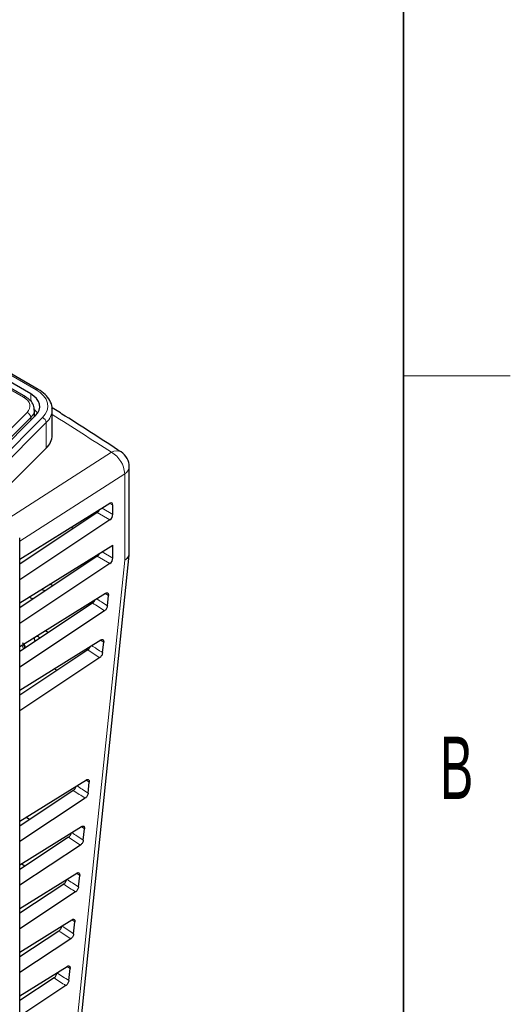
# Paper-space layout 'Blatt2' of a CAD drawing. Header units: millimetres. Extents: x 5 to 418, y 2 to 292.
# Tile 59 of 60: x 386 to 414, y 202 to 257. Entities that reach past the tile are written whole.
import ezdxf

# ---------------------------------------------------------------- set-up
doc = ezdxf.new("R2010")
doc.units = ezdxf.units.MM
doc.layers.add('SLD-0', color=7, linetype='Continuous')
doc.styles.add('SLDTEXTSTYLE0', font='TXT', dxfattribs={"width": 0.605})

psp = doc.layouts.new('Blatt2')

# ---------------------------------------------------------------- linework, layer by layer
at = {"color": 7, "linetype": 'Continuous', "lineweight": 18}
for p, q in [((387.373, 236.471), (354.631, 255.372)), ((386.67, 236.051), (371.171, 244.998)), ((387.073, 235.835), (387.073, 236.236)), ((382.554, 230.875), (386.867, 235.187)), ((387.084, 234.915), (382.77, 230.602)), ((383.609, 230.782), (387.731, 234.903)), ((387.084, 234.915), (387.087, 234.752)), ((387.947, 234.626), (383.826, 230.505)), ((387.947, 233.197), (387.947, 234.626)), ((385.853, 229.266), (391.607, 232.955)), ((392.35, 231.752), (386.455, 227.973)), ((392.35, 226.907), (392.35, 231.752)), ((391.686, 229.997), (391.519, 230.093)), ((391.522, 229.163), (390.814, 229.572)), ((391.081, 229.822), (391.686, 229.472)), ((391.522, 226.713), (390.814, 227.122)), ((391.081, 227.372), (391.686, 227.023)), ((391.441, 224.918), (391.262, 225.035)), ((386.665, 221.924), (386.585, 222.136)), ((391.172, 222.302), (390.992, 222.418)), ((390.363, 214.451), (390.183, 214.568)), ((390.093, 211.835), (389.914, 211.951)), ((389.824, 209.218), (389.644, 209.334)), ((389.554, 206.601), (389.374, 206.718)), ((389.284, 203.984), (389.105, 204.101))]:
    psp.add_line(p, q, dxfattribs=at)
at = {"color": 7, "linetype": 'Continuous', "lineweight": 25}
for p, q in [((387.498, 236.483), (354.756, 255.385)), ((387.073, 236.236), (354.224, 255.199)), ((386.795, 236.063), (371.295, 245.011)), ((383.038, 230.703), (387.351, 235.016)), ((387.291, 234.956), (387.283, 235.355)), ((387.283, 235.355), (387.283, 235.325)), ((387.29, 235.024), (387.291, 234.956)), ((388.282, 233.919), (388.282, 235.348)), ((384.69, 229.94), (387.947, 233.197)), ((392.607, 227.294), (392.607, 232.139)), ((386.455, 226.955), (391.522, 230.095)), ((391.686, 229.472), (391.686, 229.997)), ((390.814, 229.572), (386.455, 226.684)), ((391.522, 229.163), (386.455, 225.807)), ((389.46, 228.675), (389.347, 228.747)), ((386.455, 140.589), (386.455, 228.164)), ((386.455, 224.505), (391.686, 227.748)), ((391.686, 227.023), (391.686, 227.748)), ((390.814, 227.122), (386.455, 224.235)), ((389.414, 196.257), (392.601, 227.191)), ((391.522, 226.713), (386.455, 223.357)), ((386.455, 222.055), (391.278, 225.045)), ((391.382, 224.345), (391.441, 224.918)), ((390.55, 224.497), (386.455, 221.785)), ((391.218, 224.063), (386.455, 220.907)), ((386.455, 219.606), (391.008, 222.428)), ((386.758, 221.943), (386.63, 222.257)), ((386.79, 222.007), (386.712, 222.215)), ((391.111, 221.716), (391.172, 222.302)), ((390.279, 221.868), (386.455, 219.336)), ((390.948, 221.433), (386.455, 218.458)), ((386.455, 212.257), (390.199, 214.578)), ((390.299, 213.828), (390.363, 214.451)), ((389.466, 213.981), (386.455, 211.987)), ((390.135, 213.546), (386.455, 211.109)), ((386.455, 209.807), (389.929, 211.961)), ((390.028, 211.199), (390.093, 211.835)), ((389.195, 211.352), (386.455, 209.537)), ((389.864, 210.917), (386.455, 208.659)), ((386.455, 207.358), (389.66, 209.344)), ((389.757, 208.57), (389.824, 209.218)), ((388.925, 208.723), (386.455, 207.087)), ((389.593, 208.288), (386.455, 206.21)), ((386.455, 204.908), (389.39, 206.727)), ((388.654, 206.094), (386.455, 204.638)), ((389.486, 205.941), (389.554, 206.601)), ((389.322, 205.659), (386.455, 203.76)), ((386.455, 202.458), (389.12, 204.11)), ((389.215, 203.312), (389.284, 203.984)), ((388.383, 203.465), (386.455, 202.188)), ((388.547, 203.747), (388.548, 203.755)), ((389.051, 203.03), (386.455, 201.31))]:
    psp.add_line(p, q, dxfattribs=at)
at = {"color": 7, "linetype": 'Continuous', "lineweight": 18, "flags": 128}
for points in [[(386.867, 235.187), (386.954, 235.293), (387.009, 235.406), (387.032, 235.522), (387.022, 235.638), (386.98, 235.753), (386.905, 235.861), (386.801, 235.962), (386.67, 236.051)], [(387.731, 234.903), (387.888, 235.095), (387.989, 235.299), (388.031, 235.51), (388.013, 235.722), (387.935, 235.929), (387.8, 236.127), (387.611, 236.309), (387.373, 236.471)], [(389.163, 195.974), (390.756, 211.435), (392.35, 226.907)]]:
    psp.add_lwpolyline(points, dxfattribs=at)
at = {"color": 7, "linetype": 'Continuous', "lineweight": 25, "flags": 128}
for points in [[(387.351, 235.016), (387.473, 235.165), (387.552, 235.324), (387.585, 235.488), (387.571, 235.653), (387.51, 235.815), (387.405, 235.968), (387.258, 236.11), (387.073, 236.236)], [(387.29, 235.024), (387.288, 234.966), (387.286, 234.951)], [(387.466, 235.154), (387.405, 235.233), (387.29, 235.349)], [(387.332, 222.366), (387.265, 222.541), (387.259, 222.554)]]:
    psp.add_lwpolyline(points, dxfattribs=at)
at = {"color": 7, "linetype": 'Continuous', "lineweight": 18}
for centre, radius, start, end in [((387.446, 236.375), 0.12, 64.0432, 127.2534), ((386.743, 235.951), 0.123, 65.1042, 126.2309), ((387.279, 235.374), 1.003, 311.7748, 359.7193), ((386.766, 234.885), 0.319, 5.34, 71.5416), ((386.68, 235.364), 0.604, 311.9453, 356.3073), ((387.631, 234.601), 0.318, 4.5341, 71.6306), ((155.531, -131.811), 434.496, 57.08909, 57.60982), ((391.898, 232.506), 0.535, 61.8859, 122.9551), ((390.881, 231.676), 1.471, 2.9913, 60.4271), ((392.134, 232.174), 0.474, 297.0755, 355.6812), ((392.134, 227.329), 0.474, 297.0755, 355.6812), ((392.226, 227.271), 0.384, 288.8066, 347.9817)]:
    psp.add_arc(centre, radius, start, end, dxfattribs=at)
at = {"color": 7, "linetype": 'Continuous', "lineweight": 25}
for centre, radius, start, end in [((387.275, 233.948), 1.007, 311.8408, 358.3623), ((391.607, 232.139), 1, 0, 57.0883), ((391.607, 227.294), 1, 354.1181, 360)]:
    psp.add_arc(centre, radius, start, end, dxfattribs=at)
for centre, major_axis, ratio, start_param, end_param in [((391.519, 229.889), (0.116, 0.222), 0.546409, 5.474129, 7.027472), ((390.811, 229.774), (0.116, 0.222), 0.546409, 3.920786, 4.833119), ((391.519, 229.365), (0.116, 0.222), 0.546409, 3.920786, 5.474129), ((390.811, 227.324), (0.116, 0.222), 0.546409, 3.920786, 4.833119), ((391.519, 226.915), (0.116, 0.222), 0.546409, 3.920786, 5.474129), ((18.391, 38.723), (499.58, -7.421), 0.567125, 0.745511, 0.745965), ((20.039, 24.207), (498.052, 7.664), 0.587275, 0.730919, 0.731419), ((20.037, 24.206), (497.043, 7.648), 0.587275, 0.73072, 0.73129), ((18.392, 36.274), (499.179, -7.415), 0.567125, 0.745403, 0.745884), ((20.038, 21.757), (497.651, 7.658), 0.587275, 0.73084, 0.731368), ((20.037, 21.465), (496.594, 7.641), 0.587275, 0.725653, 0.726085), ((18.395, 26.477), (497.573, -7.392), 0.567125, 0.744972, 0.74556), ((18.395, 24.028), (497.172, -7.386), 0.567125, 0.744863, 0.745478)]:
    psp.add_ellipse(centre, major_axis=major_axis, ratio=ratio, start_param=start_param, end_param=end_param, dxfattribs=at)
at = {"color": 7, "linetype": 'Continuous', "lineweight": 18}
for centre, major_axis, start_param, end_param in [((20.039, 26.84), (496.247, 7.636), 0.716803, 0.718831), ((20.038, 24.39), (495.846, 7.63), 0.716712, 0.718741), ((20.036, 17.04), (494.642, 7.611), 0.716438, 0.718472), ((20.036, 14.59), (494.24, 7.605), 0.716346, 0.718382), ((20.035, 12.14), (493.839, 7.599), 0.716254, 0.718292), ((20.034, 9.69), (493.437, 7.593), 0.716162, 0.718202), ((20.034, 7.24), (493.036, 7.587), 0.71607, 0.718111)]:
    psp.add_ellipse(centre, major_axis=major_axis, ratio=0.587275, start_param=start_param, end_param=end_param, dxfattribs=at)
at = {"color": 7, "linetype": 'Continuous', "lineweight": 25}
for points, knots in [([(388.265, 235.372), (388.269, 235.41), (388.288, 235.58), (388.156, 235.874), (387.902, 236.217), (387.633, 236.394), (387.498, 236.483)], [0, 0, 0, 0, 0.086944, 0.389686, 0.693712, 1, 1, 1, 1]), ([(387.272, 235.316), (387.267, 235.412), (387.257, 235.614), (387.074, 235.874), (386.885, 236.002), (386.795, 236.063)], [0, 0, 0, 0, 0.317612, 0.673188, 1, 1, 1, 1]), ([(392.15, 232.978), (391.112, 233.651), (389.828, 234.482), (388.52, 235.299), (388.271, 235.454)], [0, 0, 0, 0, 0.809674, 1, 1, 1, 1]), ([(391.278, 225.045), (391.297, 225.054), (391.335, 225.073), (391.385, 225.069), (391.422, 225.039), (391.444, 224.988), (391.442, 224.942), (391.441, 224.918)], [0, 0, 0, 0, 0.2016526, 0.4033255, 0.6044083, 0.8042902, 1, 1, 1, 1]), ([(390.55, 224.497), (390.569, 224.512), (390.606, 224.542), (390.656, 224.608), (390.677, 224.656), (390.687, 224.678)], [0, 0, 0, 0, 0.348566, 0.697165, 1, 1, 1, 1]), ([(391.382, 224.345), (391.378, 224.32), (391.369, 224.269), (391.334, 224.191), (391.287, 224.122), (391.246, 224.081), (391.223, 224.065), (391.218, 224.063)], [0, 0, 0, 0, 0.235915, 0.471797, 0.708546, 0.946745, 1, 1, 1, 1]), ([(391.008, 222.428), (391.027, 222.437), (391.065, 222.456), (391.115, 222.452), (391.152, 222.423), (391.174, 222.371), (391.173, 222.325), (391.172, 222.302)], [0, 0, 0, 0, 0.201655, 0.403331, 0.604415, 0.804297, 1, 1, 1, 1]), ([(390.279, 221.868), (390.298, 221.883), (390.336, 221.913), (390.385, 221.982), (390.415, 222.035), (390.422, 222.063), (390.422, 222.065)], [0, 0, 0, 0, 0.325834, 0.651699, 0.97664, 1, 1, 1, 1]), ([(391.111, 221.716), (391.107, 221.69), (391.098, 221.64), (391.063, 221.562), (391.016, 221.492), (390.975, 221.452), (390.952, 221.436), (390.948, 221.433)], [0, 0, 0, 0, 0.2359122, 0.4717919, 0.7085395, 0.9467394, 1, 1, 1, 1]), ([(390.199, 214.578), (390.218, 214.587), (390.256, 214.606), (390.306, 214.602), (390.343, 214.572), (390.365, 214.521), (390.364, 214.474), (390.363, 214.451)], [0, 0, 0, 0, 0.201663, 0.403346, 0.604436, 0.804317, 1, 1, 1, 1]), ([(389.466, 213.981), (389.485, 213.996), (389.523, 214.026), (389.573, 214.094), (389.608, 214.162), (389.617, 214.203), (389.62, 214.219)], [0, 0, 0, 0, 0.277745, 0.555516, 0.832496, 1, 1, 1, 1]), ([(390.299, 213.828), (390.294, 213.803), (390.286, 213.753), (390.25, 213.675), (390.203, 213.605), (390.162, 213.565), (390.139, 213.549), (390.135, 213.546)], [0, 0, 0, 0, 0.235905, 0.471777, 0.708521, 0.946724, 1, 1, 1, 1]), ([(389.929, 211.961), (389.948, 211.97), (389.986, 211.989), (390.036, 211.985), (390.074, 211.956), (390.095, 211.904), (390.094, 211.858), (390.093, 211.835)], [0, 0, 0, 0, 0.201666, 0.403352, 0.604443, 0.804323, 1, 1, 1, 1]), ([(389.195, 211.352), (389.215, 211.367), (389.253, 211.397), (389.302, 211.465), (389.339, 211.537), (389.349, 211.583), (389.353, 211.604)], [0, 0, 0, 0, 0.264722, 0.52947, 0.793462, 1, 1, 1, 1]), ([(390.028, 211.199), (390.023, 211.174), (390.015, 211.124), (389.98, 211.045), (389.932, 210.976), (389.891, 210.936), (389.868, 210.92), (389.864, 210.917)], [0, 0, 0, 0, 0.235902, 0.471771, 0.708514, 0.946719, 1, 1, 1, 1]), ([(388.925, 208.723), (388.944, 208.738), (388.982, 208.768), (389.031, 208.836), (389.07, 208.913), (389.081, 208.964), (389.086, 208.988)], [0, 0, 0, 0, 0.252866, 0.505758, 0.757925, 1, 1, 1, 1]), ([(389.66, 209.344), (389.679, 209.353), (389.717, 209.372), (389.767, 209.368), (389.804, 209.339), (389.826, 209.287), (389.824, 209.241), (389.824, 209.218)], [0, 0, 0, 0, 0.201668, 0.403357, 0.60445, 0.80433, 1, 1, 1, 1]), ([(389.757, 208.57), (389.752, 208.545), (389.744, 208.495), (389.709, 208.416), (389.661, 208.347), (389.62, 208.307), (389.597, 208.291), (389.593, 208.288)], [0, 0, 0, 0, 0.235899, 0.471766, 0.708508, 0.946714, 1, 1, 1, 1]), ([(389.39, 206.727), (389.409, 206.737), (389.447, 206.756), (389.497, 206.751), (389.534, 206.722), (389.556, 206.671), (389.555, 206.624), (389.554, 206.601)], [0, 0, 0, 0, 0.201671, 0.403362, 0.604457, 0.804337, 1, 1, 1, 1]), ([(388.654, 206.094), (388.673, 206.109), (388.711, 206.139), (388.761, 206.207), (388.798, 206.284), (388.814, 206.342), (388.817, 206.372), (388.818, 206.376)], [0, 0, 0, 0, 0.239215, 0.478454, 0.717007, 0.954164, 1, 1, 1, 1]), ([(389.486, 205.941), (389.482, 205.916), (389.473, 205.866), (389.438, 205.787), (389.391, 205.718), (389.349, 205.678), (389.326, 205.662), (389.322, 205.659)], [0, 0, 0, 0, 0.235897, 0.471761, 0.708501, 0.946709, 1, 1, 1, 1]), ([(389.12, 204.11), (389.139, 204.12), (389.177, 204.139), (389.227, 204.134), (389.265, 204.105), (389.286, 204.054), (389.285, 204.007), (389.284, 203.984)], [0, 0, 0, 0, 0.201674, 0.403368, 0.604464, 0.804344, 1, 1, 1, 1]), ([(388.383, 203.465), (388.402, 203.48), (388.44, 203.51), (388.49, 203.578), (388.527, 203.655), (388.543, 203.713), (388.546, 203.742), (388.547, 203.747)], [0, 0, 0, 0, 0.239218, 0.47846, 0.717015, 0.954171, 1, 1, 1, 1]), ([(389.215, 203.312), (389.211, 203.287), (389.202, 203.237), (389.167, 203.158), (389.12, 203.089), (389.078, 203.049), (389.055, 203.033), (389.051, 203.03)], [0, 0, 0, 0, 0.235894, 0.471756, 0.708495, 0.946703, 1, 1, 1, 1])]:
    psp.add_open_spline(points, degree=3, knots=knots, dxfattribs=at)
at = {"color": 7, "linetype": 'Continuous', "lineweight": 18}
for points, knots in [([(390.78, 224.736), (390.869, 224.679), (391.07, 224.548), (391.27, 224.418), (391.382, 224.345)], [0, 0, 0, 0, 0.441365, 1, 1, 1, 1]), ([(390.5, 222.113), (390.592, 222.054), (390.796, 221.921), (390.999, 221.789), (391.111, 221.716)], [0, 0, 0, 0, 0.449651, 1, 1, 1, 1]), ([(389.66, 214.244), (389.761, 214.178), (389.974, 214.04), (390.187, 213.901), (390.299, 213.828)], [0, 0, 0, 0, 0.473094, 1, 1, 1, 1]), ([(389.381, 211.621), (389.484, 211.553), (389.7, 211.413), (389.916, 211.272), (390.028, 211.199)], [0, 0, 0, 0, 0.480471, 1, 1, 1, 1]), ([(389.101, 208.997), (389.207, 208.928), (389.426, 208.786), (389.645, 208.643), (389.757, 208.57)], [0, 0, 0, 0, 0.487643, 1, 1, 1, 1]), ([(388.821, 206.374), (388.93, 206.303), (389.152, 206.159), (389.374, 206.014), (389.486, 205.941)], [0, 0, 0, 0, 0.494621, 1, 1, 1, 1]), ([(388.547, 203.747), (388.658, 203.675), (388.88, 203.53), (389.103, 203.385), (389.215, 203.312)], [0, 0, 0, 0, 0.496891, 1, 1, 1, 1])]:
    psp.add_open_spline(points, degree=3, knots=knots, dxfattribs=at)
at = {"layer": 'SLD-0', "lineweight": 35}
psp.add_line((408, 12), (408, 282.5), dxfattribs=at)
at = {"layer": 'SLD-0', "lineweight": 18}
psp.add_line((408, 237.25), (414, 237.25), dxfattribs=at)

# ---------------------------------------------------------------- texts
at = {"layer": 'SLD-0', "insert": (410.982, 217.001), "char_height": 3.5, "attachment_point": 2, "style": 'SLDTEXTSTYLE0'}
psp.add_mtext('B', dxfattribs=at)

doc.saveas('drawing.dxf')
